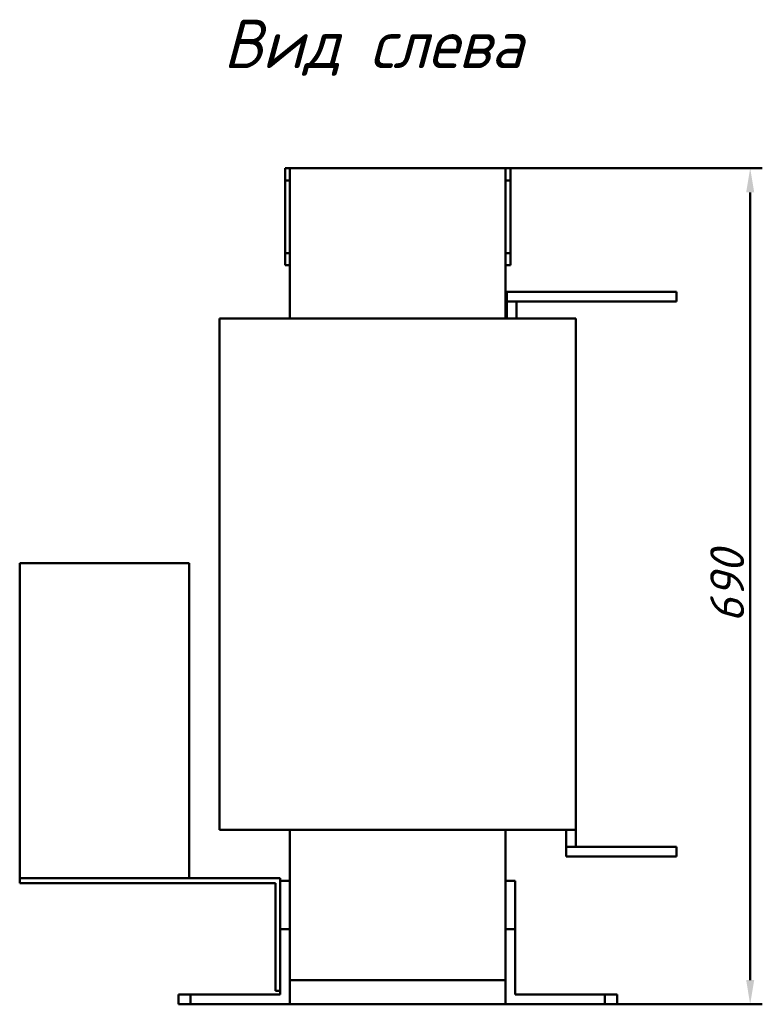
# Model space of a CAD drawing. Header units: millimetres. Extents: x 251 to 2146, y -1058 to 1138.
# Tile 4 of 4: x 1533 to 2146, y 239 to 1051. Entities that reach past the tile are written whole.
import ezdxf

# ---------------------------------------------------------------- set-up
doc = ezdxf.new("R2010")
doc.units = ezdxf.units.MM
doc.layers.get('Defpoints').update_dxf_attribs({"lineweight": 25})
doc.layers.add('Осн_СБ', color=7, linetype='Continuous', lineweight=50)
doc.styles.add('GOST-2.304_Type-B_italic', font='GOST Common Italic.ttf', dxfattribs={"height": 2.5})
doc.styles.add('ГОСТ', font='isocpeui.ttf')
doc.dimstyles.new('ISO-25', dxfattribs={"dimtxt": 3.5, "dimasz": 2.5, "dimexe": 1.25, "dimexo": 0.625, "dimtad": 1, "dimdec": 0, "dimtxsty": 'ГОСТ', "dimcen": 2.5, "dimclrd": 256, "dimclre": 256, "dimclrt": 256, "dimadec": 0, "dimazin": 0, "dimtfac": 1, "dimtdec": 0, "dimtmove": 0, "dimatfit": 3, "dimfxl": 1, "dimlwd": -1, "dimlwe": -1, "dimarcsym": 0})

# ---------------------------------------------------------------- blocks, each defined once
blk = doc.blocks.new('*D342')
at = {"layer": 'Defpoints', "color": 0, "transparency": 16777216}
for p in [(1845.25, 928.8), (2136.13, 928.8), (1715.25, 238.8)]:
    blk.add_point(p, dxfattribs=at)
at = {"layer": 'Осн_СБ', "transparency": 16777216}
for p, q in [((1850.25, 928.8), (2146.13, 928.8)), ((2136.13, 258.8), (2136.13, 908.8)), ((1720.25, 238.8), (2146.13, 238.8))]:
    blk.add_line(p, q, dxfattribs=at)
for points in [[(2132.8, 908.8), (2139.47, 908.8), (2136.13, 928.8)], [(2132.8, 258.8), (2139.47, 258.8), (2136.13, 238.8)]]:
    blk.add_solid(points, dxfattribs=at)
at = {"layer": 'Осн_СБ', "transparency": 16777216, "insert": (2117.13, 583.8), "char_height": 28, "attachment_point": 5, "rotation": 90, "style": 'ГОСТ'}
blk.add_mtext('690', dxfattribs=at)

msp = doc.modelspace()

# ---------------------------------------------------------------- linework, layer by layer
at = {"layer": 'Осн_СБ'}
for p, q in [((1756.25, 928.8), (1752.25, 928.8)), ((1752.25, 918.8), (1752.25, 928.8)), ((1756.25, 928.8), (1934.25, 928.8)), ((1756.25, 918.8), (1756.25, 928.8)), ((1938.25, 928.8), (1934.25, 928.8)), ((1934.25, 928.8), (1934.25, 918.8)), ((1938.25, 918.8), (1938.25, 928.8)), ((1756.25, 918.8), (1752.25, 918.8)), ((1752.25, 858.8), (1752.25, 918.8)), ((1756.25, 858.8), (1756.25, 918.8)), ((1934.25, 918.8), (1938.25, 918.8)), ((1934.25, 918.8), (1934.25, 858.8)), ((1938.25, 918.8), (1938.25, 858.8)), ((1756.25, 858.8), (1752.25, 858.8)), ((1752.25, 848.8), (1752.25, 858.8)), ((1756.25, 848.8), (1756.25, 858.8)), ((1938.25, 858.8), (1934.25, 858.8)), ((1934.25, 858.8), (1934.25, 848.8)), ((1938.25, 848.8), (1938.25, 858.8)), ((1756.25, 848.8), (1752.25, 848.8)), ((1756.25, 804.8), (1756.25, 848.8)), ((1934.25, 804.8), (1934.25, 848.8)), ((1934.25, 848.8), (1938.25, 848.8)), ((1935.25, 826.8), (2075.25, 826.8)), ((1935.25, 818.8), (1935.25, 826.8)), ((2075.25, 818.8), (2075.25, 826.8)), ((1935.25, 818.8), (1943.25, 818.8)), ((1935.25, 804.8), (1935.25, 818.8)), ((1935.25, 818.8), (2075.25, 818.8)), ((1943.25, 804.8), (1943.25, 818.8)), ((1708.25, 804.8), (1698.25, 804.8)), ((1698.25, 804.8), (1698.25, 382.8)), ((1708.25, 804.8), (1982.25, 804.8)), ((1992.25, 804.8), (1982.25, 804.8)), ((1992.25, 382.8), (1992.25, 804.8)), ((1673.25, 602.8), (1533.25, 602.8)), ((1533.25, 342.8), (1533.25, 602.8)), ((1673.25, 342.8), (1673.25, 602.8)), ((1708.25, 382.8), (1698.25, 382.8)), ((1708.25, 382.8), (1982.25, 382.8)), ((1756.25, 340.8), (1756.25, 382.8)), ((1934.25, 340.8), (1934.25, 382.8)), ((1992.25, 382.8), (1982.25, 382.8)), ((1984.25, 382.8), (1984.25, 368.8)), ((1992.25, 382.8), (1992.25, 368.8)), ((1992.25, 368.8), (1984.25, 368.8)), ((1984.25, 368.8), (1984.25, 360.8)), ((2075.25, 368.8), (1984.25, 368.8)), ((2075.25, 368.8), (2075.25, 360.8)), ((2075.25, 360.8), (1984.25, 360.8)), ((1533.25, 342.8), (1533.25, 338.8)), ((1673.25, 342.8), (1533.25, 342.8)), ((1748.25, 342.8), (1673.25, 342.8)), ((1748.25, 340.8), (1748.25, 342.8)), ((1543.25, 338.8), (1533.25, 338.8)), ((1543.25, 338.8), (1744.25, 338.8)), ((1744.25, 338.8), (1744.25, 259.8)), ((1748.25, 300.8), (1748.25, 340.8)), ((1748.25, 340.8), (1756.25, 340.8)), ((1756.25, 340.8), (1756.25, 300.8)), ((1934.25, 300.8), (1934.25, 340.8)), ((1934.25, 340.8), (1942.25, 340.8)), ((1942.25, 340.8), (1942.25, 300.8)), ((1748.25, 300.8), (1748.25, 246.8)), ((1756.25, 300.8), (1748.25, 300.8)), ((1756.25, 238.8), (1756.25, 300.8)), ((1934.25, 300.8), (1934.25, 238.8)), ((1942.25, 300.8), (1934.25, 300.8)), ((1942.25, 246.8), (1942.25, 300.8)), ((1744.25, 249.8), (1744.25, 259.8)), ((1934.25, 258.8), (1756.25, 258.8)), ((1664.25, 246.8), (1664.25, 238.8)), ((1674.25, 246.8), (1664.25, 246.8)), ((1674.25, 238.8), (1674.25, 246.8)), ((1748.25, 246.8), (1674.25, 246.8)), ((1744.25, 249.8), (1748.25, 249.8)), ((2016.25, 246.8), (1942.25, 246.8)), ((2026.25, 246.8), (2016.25, 246.8)), ((2016.25, 246.8), (2016.25, 238.8)), ((2026.25, 238.8), (2026.25, 246.8)), ((1664.25, 238.8), (1674.25, 238.8)), ((1674.25, 238.8), (1756.25, 238.8)), ((1934.25, 238.8), (2016.25, 238.8)), ((2016.25, 238.8), (2026.25, 238.8))]:
    msp.add_line(p, q, dxfattribs=at)

# ---------------------------------------------------------------- texts
at = {"layer": 'Осн_СБ', "insert": (1701.31, 1051.4), "char_height": 40, "width": 336.0264, "attachment_point": 1, "style": 'GOST-2.304_Type-B_italic'}
msp.add_mtext('Вид слева', dxfattribs=at)

# ---------------------------------------------------------------- dimensions: what is measured, and where the dimension line sits
at = {"layer": 'Осн_СБ'}
dim = msp.add_linear_dim(base=(2136.13, 928.8), p1=(1715.25, 238.8), p2=(1845.25, 928.8), angle=90, dimstyle='ISO-25', dxfattribs=at)
dim.commit()
dim.dimension.update_dxf_attribs({"geometry": '*D342', "text_midpoint": (2117.13, 583.8)})

doc.saveas('drawing.dxf')
